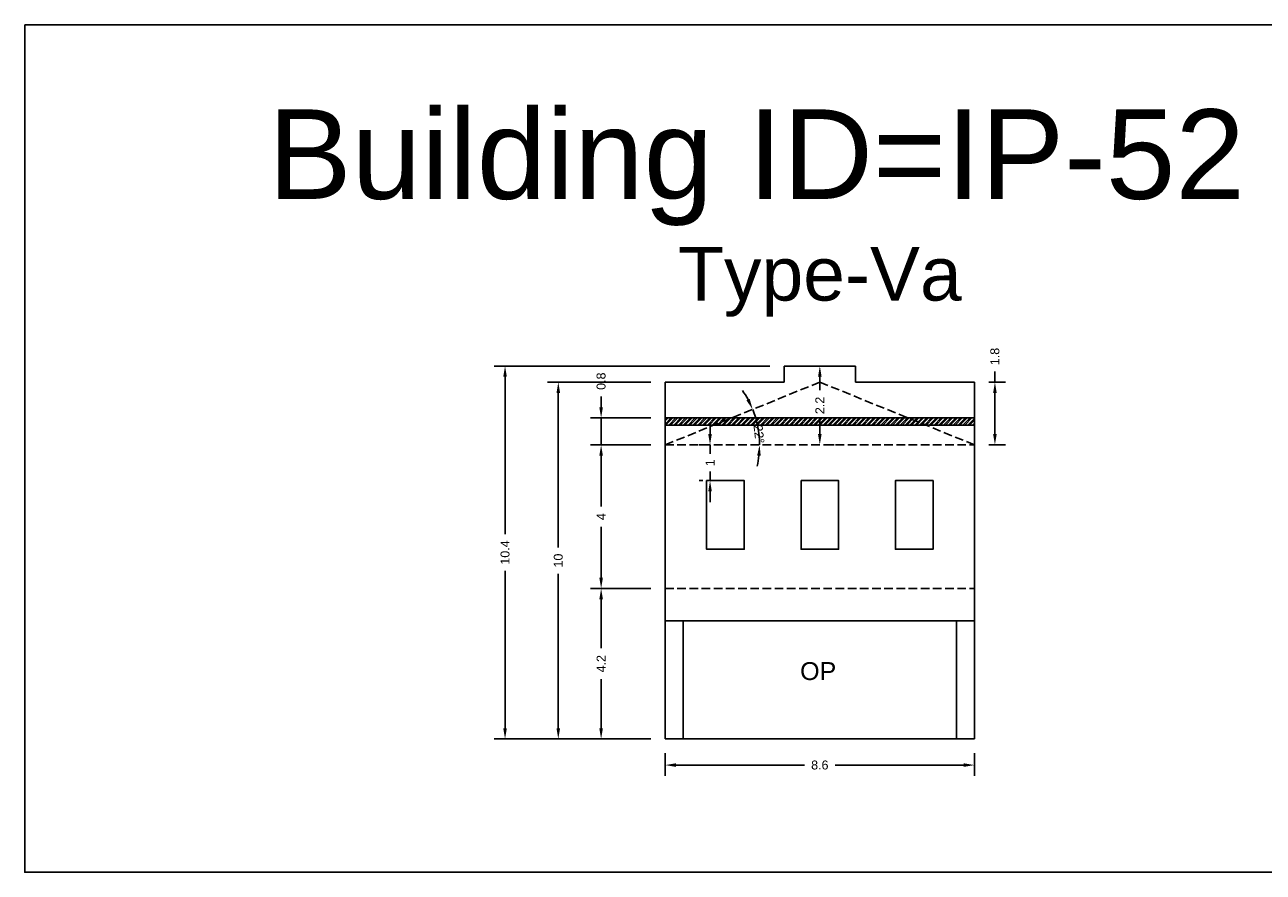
# Model space of a CAD drawing. Header units: metres. Extents: x 3416658 to 3417184, y -6712896 to -6712690.
# Tile 3 of 58: x 3416709 to 3416743, y -6712896 to -6712872. Entities that reach past the tile are written whole.
import ezdxf

# ---------------------------------------------------------------- set-up
doc = ezdxf.new("R2010")
doc.units = ezdxf.units.M
doc.linetypes.add('ACAD_ISO02W100', pattern=[15, 12, -3])
doc.layers.add('Dotted', color=7, linetype='ACAD_ISO02W100', plot=False)
doc.styles.get("Standard").update_dxf_attribs({"font": 'arial.ttf'})
doc.dimstyles.new('ISO-25', dxfattribs={"dimtxt": 0.25, "dimasz": 0.3, "dimexe": 0.3, "dimexo": 0.4, "dimgap": 0.2, "dimtad": 0, "dimdec": 1, "dimdsep": 46, "dimtxsty": 'Standard', "dimcen": 2.5, "dimadec": 0, "dimazin": 0, "dimtfac": 1, "dimtdec": 1, "dimtmove": 0, "dimatfit": 3, "dimfxl": 1, "dimarcsym": 0})

# ---------------------------------------------------------------- blocks, each defined once
blk = doc.blocks.new('*D459')
at = {"color": 0, "lineweight": -2, "transparency": 16777216}
for p, q in [((3416726.036, -6712887.919), (3416724.349, -6712887.919)), ((3416724.649, -6712888.219), (3416724.649, -6712889.588)), ((3416724.649, -6712891.819), (3416724.649, -6712890.451)), ((3416726.036, -6712892.119), (3416724.349, -6712892.119))]:
    blk.add_line(p, q, dxfattribs=at)
at = {"color": 0, "transparency": 16777216}
for points in [[(3416724.599, -6712888.219), (3416724.699, -6712888.219), (3416724.649, -6712887.919)], [(3416724.599, -6712891.819), (3416724.699, -6712891.819), (3416724.649, -6712892.119)]]:
    blk.add_solid(points, dxfattribs=at)
at = {"layer": 'Defpoints', "color": 0, "transparency": 16777216}
for p in [(3416724.649, -6712887.919), (3416726.436, -6712887.919), (3416726.436, -6712892.119)]:
    blk.add_point(p, dxfattribs=at)
at = {"color": 0, "transparency": 16777216, "insert": (3416724.649, -6712890.019), "char_height": 0.25, "attachment_point": 5, "rotation": 90}
blk.add_mtext('4.2', dxfattribs=at)
blk = doc.blocks.new('*D460')
at = {"color": 0, "lineweight": -2, "transparency": 16777216}
for start, end in [(28.5726, 35.0928), (360, 22.0525), (346.9597, 353.4799)]:
    blk.add_arc((3416726.436, -6712883.909), 2.638, start, end, dxfattribs=at)
at = {"color": 0, "transparency": 16777216}
for points in [[(3416728.798, -6712882.627), (3416728.707, -6712882.669), (3416728.881, -6712882.919)], [(3416729.007, -6712884.206), (3416729.106, -6712884.212), (3416729.074, -6712883.909)]]:
    blk.add_solid(points, dxfattribs=at)
at = {"layer": 'Defpoints', "color": 0, "transparency": 16777216}
for p in [(3416730.756, -6712882.159), (3416728.987, -6712883.24), (3416726.436, -6712883.909), (3416726.436, -6712883.909), (3416735.076, -6712883.909)]:
    blk.add_point(p, dxfattribs=at)
at = {"color": 0, "transparency": 16777216, "insert": (3416729.057, -6712883.61), "char_height": 0.25, "attachment_point": 5, "rotation": 276.5201}
blk.add_mtext('22°', dxfattribs=at)
blk = doc.blocks.new('*D461')
at = {"color": 0, "lineweight": -2, "transparency": 16777216}
for p, q in [((3416726.036, -6712883.909), (3416724.349, -6712883.909)), ((3416724.649, -6712884.209), (3416724.649, -6712885.628)), ((3416724.649, -6712887.619), (3416724.649, -6712886.201)), ((3416726.036, -6712887.919), (3416724.349, -6712887.919))]:
    blk.add_line(p, q, dxfattribs=at)
at = {"color": 0, "transparency": 16777216}
for points in [[(3416724.599, -6712884.209), (3416724.699, -6712884.209), (3416724.649, -6712883.909)], [(3416724.599, -6712887.619), (3416724.699, -6712887.619), (3416724.649, -6712887.919)]]:
    blk.add_solid(points, dxfattribs=at)
at = {"layer": 'Defpoints', "color": 0, "transparency": 16777216}
for p in [(3416724.649, -6712883.909), (3416726.436, -6712883.909), (3416726.436, -6712887.919)]:
    blk.add_point(p, dxfattribs=at)
at = {"color": 0, "transparency": 16777216, "insert": (3416724.649, -6712885.914), "char_height": 0.25, "attachment_point": 5, "rotation": 90}
blk.add_mtext('4', dxfattribs=at)
blk = doc.blocks.new('*D462')
at = {"color": 0, "lineweight": -2, "transparency": 16777216}
for p, q in [((3416724.649, -6712882.859), (3416724.649, -6712882.559)), ((3416726.036, -6712883.159), (3416724.349, -6712883.159)), ((3416724.649, -6712883.909), (3416724.649, -6712883.159)), ((3416726.036, -6712883.909), (3416724.349, -6712883.909)), ((3416724.649, -6712884.209), (3416724.649, -6712884.509))]:
    blk.add_line(p, q, dxfattribs=at)
at = {"color": 0, "transparency": 16777216}
for points in [[(3416724.599, -6712882.859), (3416724.699, -6712882.859), (3416724.649, -6712883.159)], [(3416724.599, -6712884.209), (3416724.699, -6712884.209), (3416724.649, -6712883.909)]]:
    blk.add_solid(points, dxfattribs=at)
at = {"layer": 'Defpoints', "color": 0, "transparency": 16777216}
for p in [(3416724.649, -6712883.159), (3416726.436, -6712883.159), (3416726.436, -6712883.909)]:
    blk.add_point(p, dxfattribs=at)
at = {"color": 0, "transparency": 16777216, "insert": (3416724.649, -6712882.132), "char_height": 0.25, "attachment_point": 5, "rotation": 90}
blk.add_mtext('0.8', dxfattribs=at)
blk = doc.blocks.new('*D463')
at = {"color": 0, "lineweight": -2, "transparency": 16777216}
for p, q in [((3416727.691, -6712883.609), (3416727.691, -6712883.309)), ((3416727.485, -6712883.909), (3416727.391, -6712883.909)), ((3416727.691, -6712883.909), (3416727.691, -6712884.163)), ((3416727.691, -6712884.909), (3416727.691, -6712884.656)), ((3416727.485, -6712884.909), (3416727.391, -6712884.909)), ((3416727.691, -6712885.209), (3416727.691, -6712885.509))]:
    blk.add_line(p, q, dxfattribs=at)
at = {"color": 0, "transparency": 16777216}
for points in [[(3416727.641, -6712883.609), (3416727.741, -6712883.609), (3416727.691, -6712883.909)], [(3416727.641, -6712885.209), (3416727.741, -6712885.209), (3416727.691, -6712884.909)]]:
    blk.add_solid(points, dxfattribs=at)
at = {"layer": 'Defpoints', "color": 0, "transparency": 16777216}
for p in [(3416727.691, -6712883.909), (3416727.885, -6712883.909), (3416727.885, -6712884.909)]:
    blk.add_point(p, dxfattribs=at)
at = {"color": 0, "transparency": 16777216, "insert": (3416727.691, -6712884.409), "char_height": 0.25, "attachment_point": 5, "rotation": 90}
blk.add_mtext('1', dxfattribs=at)
blk = doc.blocks.new('*D464')
at = {"color": 0, "lineweight": -2, "transparency": 16777216}
for p, q in [((3416735.645, -6712882.159), (3416735.645, -6712881.859)), ((3416735.476, -6712882.159), (3416735.945, -6712882.159)), ((3416735.645, -6712883.609), (3416735.645, -6712882.459)), ((3416735.476, -6712883.909), (3416735.945, -6712883.909))]:
    blk.add_line(p, q, dxfattribs=at)
at = {"color": 0, "transparency": 16777216}
for points in [[(3416735.595, -6712882.459), (3416735.695, -6712882.459), (3416735.645, -6712882.159)], [(3416735.595, -6712883.609), (3416735.695, -6712883.609), (3416735.645, -6712883.909)]]:
    blk.add_solid(points, dxfattribs=at)
at = {"layer": 'Defpoints', "color": 0, "transparency": 16777216}
for p in [(3416735.076, -6712882.159), (3416735.645, -6712882.159), (3416735.076, -6712883.909)]:
    blk.add_point(p, dxfattribs=at)
at = {"color": 0, "transparency": 16777216, "insert": (3416735.645, -6712881.443), "char_height": 0.25, "attachment_point": 5, "rotation": 90}
blk.add_mtext('1.8', dxfattribs=at)
blk = doc.blocks.new('*D465')
at = {"color": 0, "lineweight": -2, "transparency": 16777216}
for p, q in [((3416731.156, -6712881.709), (3416731.056, -6712881.709)), ((3416730.756, -6712882.009), (3416730.756, -6712882.381)), ((3416730.756, -6712883.609), (3416730.756, -6712883.238)), ((3416731.156, -6712883.909), (3416731.056, -6712883.909))]:
    blk.add_line(p, q, dxfattribs=at)
at = {"color": 0, "transparency": 16777216}
for points in [[(3416730.706, -6712882.009), (3416730.806, -6712882.009), (3416730.756, -6712881.709)], [(3416730.706, -6712883.609), (3416730.806, -6712883.609), (3416730.756, -6712883.909)]]:
    blk.add_solid(points, dxfattribs=at)
at = {"layer": 'Defpoints', "color": 0, "transparency": 16777216}
for p in [(3416730.756, -6712881.709), (3416730.756, -6712881.709), (3416730.756, -6712883.909)]:
    blk.add_point(p, dxfattribs=at)
at = {"color": 0, "transparency": 16777216, "insert": (3416730.756, -6712882.809), "char_height": 0.25, "attachment_point": 5, "rotation": 90}
blk.add_mtext('2.2', dxfattribs=at)
blk = doc.blocks.new('*D466')
at = {"color": 0, "lineweight": -2, "transparency": 16777216}
for p, q in [((3416726.036, -6712882.159), (3416723.153, -6712882.159)), ((3416723.453, -6712882.459), (3416723.453, -6712886.773)), ((3416723.453, -6712891.819), (3416723.453, -6712887.506)), ((3416726.036, -6712892.119), (3416723.153, -6712892.119))]:
    blk.add_line(p, q, dxfattribs=at)
at = {"color": 0, "transparency": 16777216}
for points in [[(3416723.403, -6712882.459), (3416723.503, -6712882.459), (3416723.453, -6712882.159)], [(3416723.403, -6712891.819), (3416723.503, -6712891.819), (3416723.453, -6712892.119)]]:
    blk.add_solid(points, dxfattribs=at)
at = {"layer": 'Defpoints', "color": 0, "transparency": 16777216}
for p in [(3416723.453, -6712882.159), (3416726.436, -6712882.159), (3416726.436, -6712892.119)]:
    blk.add_point(p, dxfattribs=at)
at = {"color": 0, "transparency": 16777216, "insert": (3416723.453, -6712887.139), "char_height": 0.25, "attachment_point": 5, "rotation": 90}
blk.add_mtext('10', dxfattribs=at)
blk = doc.blocks.new('*D467')
at = {"color": 0, "lineweight": -2, "transparency": 16777216}
for p, q in [((3416729.356, -6712881.709), (3416721.667, -6712881.709)), ((3416721.967, -6712882.009), (3416721.967, -6712886.402)), ((3416721.967, -6712891.819), (3416721.967, -6712887.427)), ((3416726.036, -6712892.119), (3416721.667, -6712892.119))]:
    blk.add_line(p, q, dxfattribs=at)
at = {"color": 0, "transparency": 16777216}
for points in [[(3416721.917, -6712882.009), (3416722.017, -6712882.009), (3416721.967, -6712881.709)], [(3416721.917, -6712891.819), (3416722.017, -6712891.819), (3416721.967, -6712892.119)]]:
    blk.add_solid(points, dxfattribs=at)
at = {"layer": 'Defpoints', "color": 0, "transparency": 16777216}
for p in [(3416721.967, -6712881.709), (3416729.756, -6712881.709), (3416726.436, -6712892.119)]:
    blk.add_point(p, dxfattribs=at)
at = {"color": 0, "transparency": 16777216, "insert": (3416721.967, -6712886.914), "char_height": 0.25, "attachment_point": 5, "rotation": 90}
blk.add_mtext('10.4', dxfattribs=at)
blk = doc.blocks.new('*D468')
at = {"color": 0, "lineweight": -2, "transparency": 16777216}
for p, q in [((3416726.436, -6712892.519), (3416726.436, -6712893.148)), ((3416735.076, -6712892.519), (3416735.076, -6712893.148)), ((3416726.736, -6712892.848), (3416730.328, -6712892.848)), ((3416734.776, -6712892.848), (3416731.184, -6712892.848))]:
    blk.add_line(p, q, dxfattribs=at)
at = {"color": 0, "transparency": 16777216}
for points in [[(3416726.736, -6712892.798), (3416726.736, -6712892.898), (3416726.436, -6712892.848)], [(3416734.776, -6712892.798), (3416734.776, -6712892.898), (3416735.076, -6712892.848)]]:
    blk.add_solid(points, dxfattribs=at)
at = {"layer": 'Defpoints', "color": 0, "transparency": 16777216}
for p in [(3416726.436, -6712892.119), (3416735.076, -6712892.119), (3416735.076, -6712892.848)]:
    blk.add_point(p, dxfattribs=at)
at = {"color": 0, "transparency": 16777216, "insert": (3416730.756, -6712892.848), "char_height": 0.25, "attachment_point": 5}
blk.add_mtext('8.6', dxfattribs=at)

msp = doc.modelspace()

# ---------------------------------------------------------------- hatches: boundary and pattern name
h = msp.add_hatch()
h.set_pattern_fill('ANSI32', color=256, scale=0.01)
h.set_pattern_definition([(45, (-21.15343, 26.99843), (-0.067351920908, 0.067351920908), []), (45, (-21.10853, 26.99843), (-0.067351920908, 0.067351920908), [])])
h.paths.add_polyline_path([(3416735.076, -6712883.159), (3416726.436, -6712883.159), (3416726.436, -6712883.359), (3416735.076, -6712883.359)])

# ---------------------------------------------------------------- linework, layer by layer
for points in [[(3416708.555, -6712872.183), (3416746.049, -6712872.183), (3416746.049, -6712895.839), (3416708.555, -6712895.839)], [(3416727.594, -6712884.909), (3416728.645, -6712884.909), (3416728.645, -6712886.822), (3416727.594, -6712886.822)], [(3416730.231, -6712884.909), (3416731.281, -6712884.909), (3416731.281, -6712886.822), (3416730.231, -6712886.822)], [(3416733.918, -6712884.909), (3416732.867, -6712884.909), (3416732.867, -6712886.822), (3416733.918, -6712886.822)], [(3416726.936, -6712888.819), (3416734.576, -6712888.819), (3416734.576, -6712892.119), (3416726.936, -6712892.119)]]:
    msp.add_lwpolyline(points, close=True)
for points in [[(3416729.756, -6712881.709), (3416731.756, -6712881.709)], [(3416729.756, -6712881.709), (3416729.756, -6712882.159)], [(3416731.756, -6712881.709), (3416731.756, -6712882.159)], [(3416726.436, -6712882.159), (3416729.756, -6712882.159)], [(3416726.436, -6712882.159), (3416726.436, -6712892.119)], [(3416731.756, -6712882.159), (3416735.076, -6712882.159)], [(3416735.076, -6712882.159), (3416735.076, -6712892.119)], [(3416726.436, -6712883.159), (3416735.076, -6712883.159)], [(3416726.436, -6712883.359), (3416735.076, -6712883.359)], [(3416726.436, -6712888.819), (3416735.076, -6712888.819)], [(3416726.936, -6712888.819), (3416726.936, -6712892.119)], [(3416734.576, -6712888.819), (3416734.576, -6712892.119)], [(3416726.436, -6712892.119), (3416735.076, -6712892.119)]]:
    msp.add_lwpolyline(points)
at = {"layer": 'Dotted', "ltscale": 0.02}
for points in [[(3416730.756, -6712882.159), (3416726.436, -6712883.909)], [(3416730.756, -6712882.159), (3416735.076, -6712883.909)], [(3416726.436, -6712883.909), (3416735.076, -6712883.909)], [(3416726.436, -6712887.919), (3416735.076, -6712887.919)]]:
    msp.add_lwpolyline(points, dxfattribs=at)

# ---------------------------------------------------------------- texts
for s, heights, insert, char_height, attachment_point in [('Building ID=IP-52', [0.517], (3416715.354, -6712874.544), 2.5, 1), ('Type-Va  ', [0.517], (3416726.8, -6712878.382), 1.5, 1), ('OP', [0], (3416731.215, -6712889.974), 0.5, 3)]:
    msp.add_mtext_dynamic_manual_height_columns(s, width=67.86454, gutter_width=12.5, heights=heights, dxfattribs=dict(insert=insert, char_height=char_height, attachment_point=attachment_point))

# ---------------------------------------------------------------- dimensions: what is measured, and where the dimension line sits
for base, p1, p2, picture, middle in [((3416735.644711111, -6712882.159492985), (3416735.075949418, -6712883.909492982), (3416735.075949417, -6712882.159492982), '*D464', (3416735.644711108, -6712881.443428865)), ((3416721.967, -6712881.709), (3416726.436, -6712892.119), (3416729.756, -6712881.709), '*D467', (3416721.967, -6712886.914)), ((3416724.648991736, -6712883.159492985), (3416726.435949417, -6712883.909492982), (3416726.435949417, -6712883.159492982), '*D462', (3416724.648991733, -6712882.131662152)), ((3416730.756, -6712881.709), (3416730.756, -6712883.909), (3416730.756, -6712881.709), '*D465', (3416730.756, -6712882.809)), ((3416723.453, -6712882.159), (3416726.436, -6712892.119), (3416726.436, -6712882.159), '*D466', (3416723.453, -6712887.139)), ((3416727.691, -6712883.909), (3416727.885, -6712884.909), (3416727.885, -6712883.909), '*D463', (3416727.691, -6712884.409)), ((3416724.649, -6712883.909), (3416726.436, -6712887.919), (3416726.436, -6712883.909), '*D461', (3416724.649, -6712885.914)), ((3416724.649, -6712887.919), (3416726.436, -6712892.119), (3416726.436, -6712887.919), '*D459', (3416724.649, -6712890.019))]:
    dim = msp.add_linear_dim(base=base, p1=p1, p2=p2, angle=90, dimstyle='ISO-25')
    dim.commit()
    dim.dimension.update_dxf_attribs({"geometry": picture, "text_midpoint": middle})
dim = msp.add_angular_dim_2l(base=(3416728.987, -6712883.24), line1=((3416730.756, -6712882.159), (3416726.436, -6712883.909)), line2=((3416726.436, -6712883.909), (3416735.076, -6712883.909)), dimstyle='ISO-25')
dim.commit()
dim.dimension.update_dxf_attribs({"geometry": '*D460', "text_midpoint": (3416729.057, -6712883.61), "dimtype": 162})
dim = msp.add_linear_dim(base=(3416735.076, -6712892.848), p1=(3416726.436, -6712892.119), p2=(3416735.076, -6712892.119), dimstyle='ISO-25')
dim.commit()
dim.dimension.update_dxf_attribs({"geometry": '*D468', "text_midpoint": (3416730.756, -6712892.848)})

doc.saveas('drawing.dxf')
